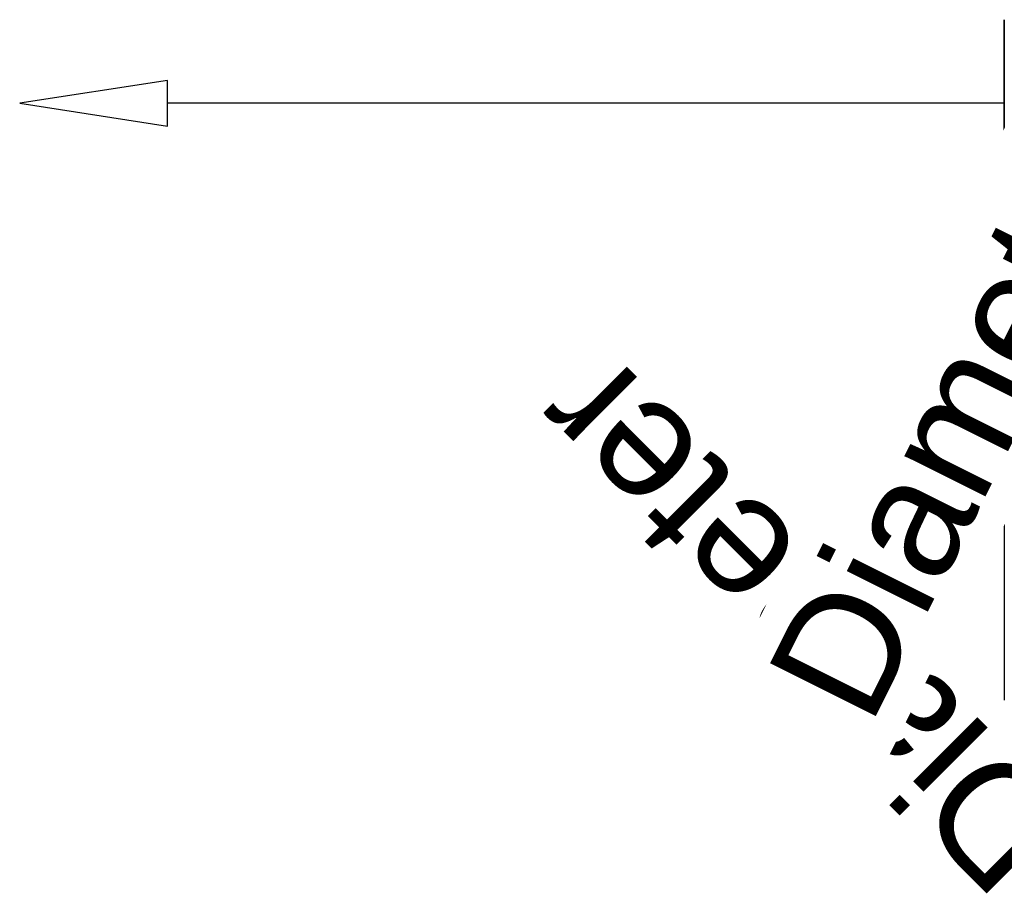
# Model space of a CAD drawing. Header units: millimetres. Extents: x -198 to 198, y -55 to 179.
# Tile 1 of 9: x -198 to -76, y -35 to 74. Entities that reach past the tile are written whole.
import ezdxf

# ---------------------------------------------------------------- set-up
doc = ezdxf.new("R2010")
doc.units = ezdxf.units.MM
doc.styles.add('Arial', font='arial.ttf', dxfattribs={"height": 14.6304})

msp = doc.modelspace()

# ---------------------------------------------------------------- linework, layer by layer
at = {"color": 94, "lineweight": 30}
for p, q in [((-76, 74.35), (-76, 53.65)), ((-76, 64, -10.35), (-76, 64, 10.35))]:
    msp.add_line(p, q, dxfattribs=at)
at = {"color": 5, "lineweight": 30}
msp.add_line((-76, 64), (-179.63, 64), dxfattribs=at)
at = {"color": 1, "lineweight": 30}
for p, q in [((-76, 51.81, 10.35), (-76, -9.15, 10.35)), ((-76, 51.81, -10.35), (-76, -9.15, -10.35)), ((-76, 15.98, 23.29), (-76, -9.9, -2.59)), ((-76, 15.98, 2.59), (-76, -9.9, -23.29)), ((-76, 3.04, -10.35), (-76, 3.04, 10.35))]:
    msp.add_line(p, q, dxfattribs=at)
at = {"color": 5, "lineweight": 30}
msp.add_polyline3d([(-197.92, 64, 0), (-179.63, 61.17, -2.83), (-179.63, 66.83, 2.83), (-197.92, 64, 0)], dxfattribs=at)
at = {"color": 94, "lineweight": 30, "extrusion": (-1, 7.21645e-16, 0)}
msp.add_circle((-64, 0, 76), 10.35, dxfattribs=at)

# ---------------------------------------------------------------- next in the draw order: texts
at = {"color": 5, "lineweight": 30, "insert": (-106.31, -5.71, 33.75), "char_height": 14.63, "width": 99.2058, "attachment_point": 2, "rotation": 135, "line_spacing_factor": 0.941778, "style": 'Arial', "bg_fill": 3, "box_fill_scale": 1.25, "bg_fill_color": 256, "bg_fill_true_color": 13158600, "bg_fill_transparency": 0}
msp.add_mtext('Diameter', dxfattribs=at)

# ---------------------------------------------------------------- next in the draw order: texts
at = {"color": 5, "lineweight": 30, "insert": (-87.22, 30.25, 15.73), "char_height": 14.63, "width": 99.2058, "attachment_point": 2, "rotation": 63.4349, "line_spacing_factor": 0.941778, "style": 'Arial', "bg_fill": 3, "box_fill_scale": 1.25, "bg_fill_color": 256, "bg_fill_true_color": 13158600, "bg_fill_transparency": 0}
msp.add_mtext('Diameter', dxfattribs=at)

doc.saveas('drawing.dxf')
